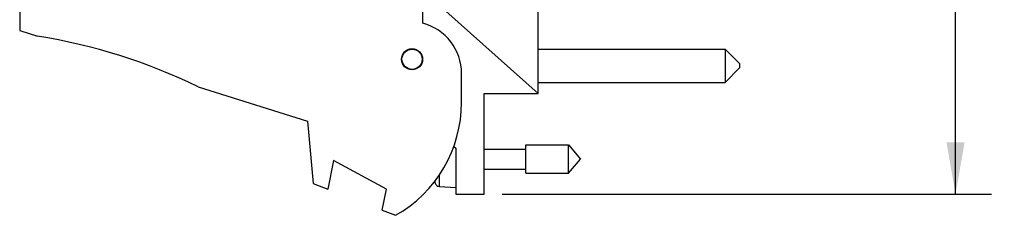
# Model space of a CAD drawing. Header units: inches. Extents: x 0.2 to 16.8, y 0.1 to 10.8.
# Tile 2 of 11: x 7.9 to 11.4, y 3 to 3.7. Entities that reach past the tile are written whole.
import ezdxf

# ---------------------------------------------------------------- set-up
doc = ezdxf.new("R2010")
doc.units = ezdxf.units.IN
doc.header["$LTSCALE"] = 0.935
doc.header["$MEASUREMENT"] = 0
doc.layers.get('0').update_dxf_attribs({"linetype": 'CONTINUOUS'})
doc.layers.add('DIMENSIONS', color=7, linetype='CONTINUOUS')
doc.styles.get("Standard").update_dxf_attribs({"font": 'txt', "width": 0.8})
doc.dimstyles.new('DIMSTYLE_2', dxfattribs={"dimtxt": 0.125, "dimasz": 0.18, "dimexe": 0.18, "dimexo": 0.0625, "dimgap": 0.09, "dimtad": 0, "dimtih": 1, "dimtoh": 1, "dimdec": 3, "dimzin": 4, "dimdsep": 46, "dimtxsty": 'STANDARD', "dimblk": '_FILLED', "dimblk1": '_FILLED', "dimblk2": '_FILLED', "dimcen": 0.09, "dimadec": 0, "dimazin": 0, "dimtp": 0.01, "dimtm": 0.01, "dimtfac": 1, "dimtdec": 3, "dimtofl": 0, "dimtmove": 0, "dimatfit": 3, "dimldrblk": '_FILLED', "dimfxl": 1, "dimtolj": 1, "dimtzin": 4, "dimarcsym": 0})

# ---------------------------------------------------------------- blocks, each defined once
blk = doc.blocks.new('_FILLED')
at = {"color": 0, "linetype": 'BYBLOCK'}
blk.add_solid([(0, 0), (-1, 0.174), (-1, -0.174)], dxfattribs=at)
blk = doc.blocks.new('*D12')
at = {"layer": 'DIMENSIONS', "color": 2, "linetype": 'CONTINUOUS'}
for p, q in [((9.6169, 8.1541), (11.3204, 8.1541)), ((11.1954, 8.1541), (11.1954, 5.984)), ((11.1954, 3.0894), (11.1954, 5.734)), ((9.6199, 3.0894), (11.3204, 3.0894))]:
    blk.add_line(p, q, dxfattribs=at)
at = {"layer": 'DIMENSIONS', "color": 2, "linetype": 'CONTINUOUS', "xscale": 0.18, "yscale": 0.18, "zscale": 0.18}
for p, rotation in [((11.1954, 8.1541), 90), ((11.1954, 3.0894), 270)]:
    blk.add_blockref('_FILLED', p, dxfattribs=dict(at, rotation=rotation))
at = {"layer": 'DIMENSIONS', "color": 2, "linetype": 'CONTINUOUS', "width": 0.8}
for s, p in [('5.065', (10.4829, 5.7965)), ('[', (11.1079, 5.7965)), ('128.64', (11.2079, 5.7965)), (']', (11.8079, 5.7965))]:
    blk.add_text(s, height=0.125, dxfattribs=at).set_placement(p)

msp = doc.modelspace()

# ---------------------------------------------------------------- linework, layer by layer
at = {"color": 7, "linetype": 'CONTINUOUS'}
for p, q in [((9.7454, 3.4394), (9.7454, 4.0184)), ((7.9444, 3.7784), (7.9444, 3.6584)), ((9.3444, 3.6834), (9.3444, 3.7934)), ((9.7454, 3.4394), (9.3644, 3.78)), ((7.9444, 3.6584), (8.0064, 3.6388)), ((9.7454, 3.5932), (10.3954, 3.5932)), ((10.3954, 3.5932), (10.4454, 3.5432)), ((10.3954, 3.5932), (10.3954, 3.4782)), ((10.3954, 3.4782), (10.4454, 3.5282)), ((10.4454, 3.5432), (10.4454, 3.5282)), ((9.4794, 3.4084), (9.4794, 3.5091)), ((8.5644, 3.4631), (8.9444, 3.3434)), ((9.7454, 3.4782), (10.3954, 3.4782)), ((9.5574, 3.4394), (9.7454, 3.4394)), ((9.5574, 3.0894), (9.5574, 3.4394)), ((8.9444, 3.3434), (8.9644, 3.1264)), ((9.4525, 3.2551), (9.4594, 3.2494)), ((9.4594, 3.2494), (9.4594, 3.0894)), ((9.7031, 3.2606), (9.8512, 3.2606)), ((9.7031, 3.1622), (9.7031, 3.2606)), ((9.8512, 3.2606), (9.8925, 3.2114)), ((9.8512, 3.1622), (9.8512, 3.2606)), ((9.5574, 3.2464), (9.7031, 3.2464)), ((9.0344, 3.2071), (9.0144, 3.1071)), ((9.2184, 3.1071), (9.0344, 3.2071)), ((9.8512, 3.1622), (9.8925, 3.2114)), ((9.4023, 3.1166), (9.4023, 3.1564)), ((9.5574, 3.1763), (9.7031, 3.1763)), ((9.7031, 3.1622), (9.8512, 3.1622)), ((8.9644, 3.1264), (9.0144, 3.1071)), ((9.388, 3.1282), (9.388, 3.1367)), ((9.4023, 3.1166), (9.4594, 3.1133)), ((9.2038, 3.0343), (9.2184, 3.1071)), ((9.4594, 3.0894), (9.5574, 3.0894)), ((9.2038, 3.0343), (9.2504, 3.0164))]:
    msp.add_line(p, q, dxfattribs=at)
for radius in [0.0365, 0.035]:
    msp.add_circle((9.3074, 3.5584), radius, dxfattribs=at)
for centre, radius, start, end in [((9.2994, 3.5091), 0.18, 0, 75.5225), ((7.6831, 1.6388), 2.026, 64.2145, 80.8167), ((9.0294, 3.4084), 0.45, 299.4136, 360), ((9.6897, 3.2114), 0.313, 194.2114, 195.4149), ((9.4032, 3.1324), 0.0157, 195.4149, 266.6961)]:
    msp.add_arc(centre, radius, start, end, dxfattribs=at)

# ---------------------------------------------------------------- dimensions: what is measured, and where the dimension line sits
at = {"layer": 'DIMENSIONS', "color": 2, "linetype": 'CONTINUOUS'}
dim = msp.add_linear_dim(base=(11.1954, 3.0894), p1=(9.6169, 8.1541), p2=(9.6199, 3.0894), angle=270, dimstyle='DIMSTYLE_2', dxfattribs=at)
dim.commit()
dim.dimension.update_dxf_attribs({"geometry": '*D12', "text_midpoint": (11.1954, 5.859), "dimtype": 160})

doc.saveas('drawing.dxf')
